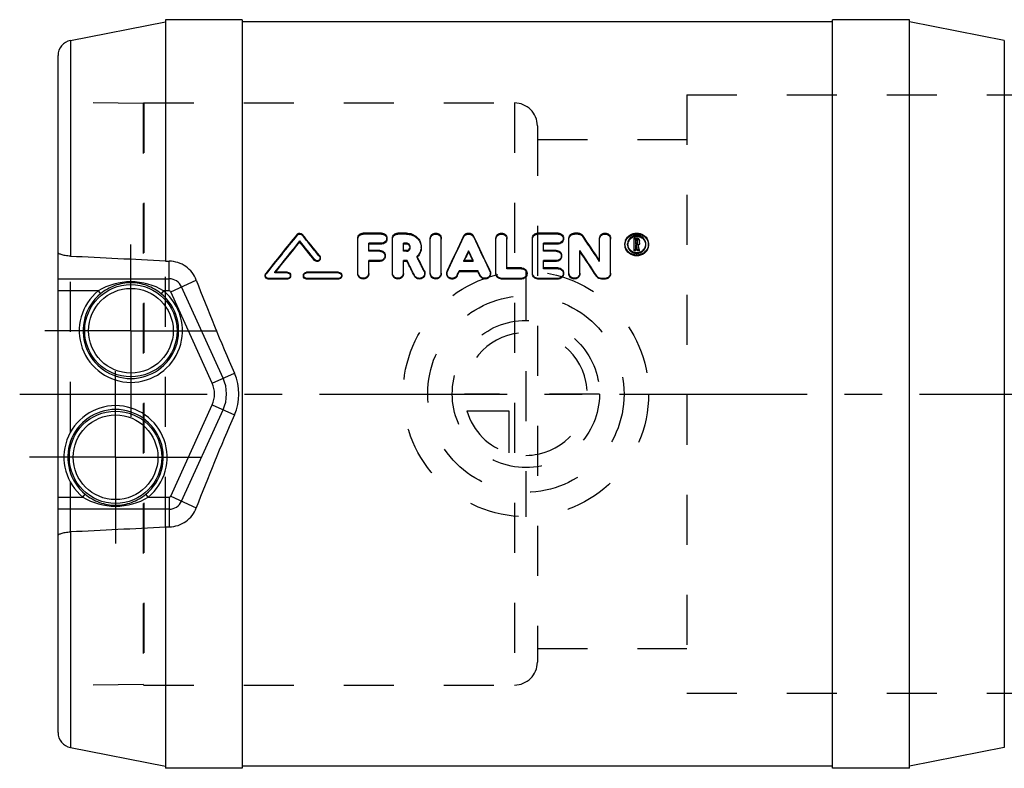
# Model space of a CAD drawing. Header units: millimetres. Extents: x 403 to 597, y 451 to 549.
# Tile 1 of 11: x 403 to 532, y 451 to 549. Entities that reach past the tile are written whole.
import ezdxf

# ---------------------------------------------------------------- set-up
doc = ezdxf.new("R2010")
doc.units = ezdxf.units.MM
doc.header["$LTSCALE"] = 65.185185
doc.linetypes.add('CENTER', pattern=[0.6, 0.375, -0.075, 0.075, -0.075])
doc.linetypes.add('HIDDEN', pattern=[0.2, 0.1, -0.1])
for name, color, linetype in [('ACHSEN_S', 7, 'CONTINUOUS'), ('KOERPER', 7, 'CONTINUOUS'), ('KONST.EL_MIT_GEO', 7, 'CONTINUOUS'), ('KURVEN', 7, 'CONTINUOUS')]:
    doc.layers.add(name, color=color, linetype=linetype)

msp = doc.modelspace()

# ---------------------------------------------------------------- linework, layer by layer
at = {"layer": 'ACHSEN_S', "color": 2, "linetype": 'CENTER'}
msp.add_line((403.37, 500), (596.63, 500), dxfattribs=at)
at = {"layer": 'KOERPER', "color": 7, "linetype": 'Continuous'}
for p, q in [((409.99, 546.09), (422.37, 548.5)), ((432.37, 548.8), (422.37, 548.8)), ((432.37, 548.8), (432.37, 451.2)), ((509.37, 548.5), (432.37, 548.5)), ((509.37, 451.2), (509.37, 548.8)), ((519.37, 548.8), (509.37, 548.8)), ((519.37, 451.2), (519.37, 548.8)), ((409.99, 453.91), (422.37, 451.5)), ((432.37, 451.2), (422.37, 451.2)), ((509.37, 451.5), (432.37, 451.5)), ((519.37, 451.2), (509.37, 451.2))]:
    msp.add_line(p, q, dxfattribs=at)
at = {"layer": 'KOERPER', "color": 8, "linetype": 'HIDDEN'}
for p, q in [((419.57, 537.95), (419.48, 537.86)), ((419.57, 537.95), (419.57, 462.05)), ((419.57, 462.05), (419.48, 462.14))]:
    msp.add_line(p, q, dxfattribs=at)
at = {"layer": 'KOERPER', "color": 2, "linetype": 'CENTER'}
for p, q in [((417.87, 508.25), (417.87, 519.49)), ((417.87, 508.25), (406.63, 508.25)), ((417.87, 508.25), (417.87, 497.01)), ((417.87, 508.25), (429.12, 508.25)), ((415.87, 491.75), (415.87, 502.99)), ((415.87, 491.75), (404.63, 491.75)), ((415.87, 491.75), (415.87, 480.51)), ((415.87, 491.75), (427.12, 491.75))]:
    msp.add_line(p, q, dxfattribs=at)
at = {"layer": 'KONST.EL_MIT_GEO', "color": 7, "linetype": 'Continuous'}
for p, q in [((422.37, 548.8), (422.37, 517.31)), ((531.75, 546.09), (519.37, 548.5)), ((409.99, 546.09), (409.99, 517.98)), ((531.75, 546.09), (531.75, 453.91)), ((408.37, 455.87), (408.37, 544.13)), ((439.88, 519.84), (439.88, 519.96)), ((447.46, 515.76), (447.46, 520.33)), ((450.55, 520.98), (448.17, 520.98)), ((451.98, 515.76), (451.98, 520.33)), ((453.8, 520.98), (452.69, 520.98)), ((456.91, 515.76), (456.91, 520.33)), ((458.33, 515.76), (458.33, 520.33)), ((465.47, 515.76), (465.47, 520.33)), ((466.9, 516.44), (466.9, 520.33)), ((470.23, 515.76), (470.23, 520.33)), ((473.56, 520.98), (470.94, 520.98)), ((474.98, 515.76), (474.98, 520.33)), ((476.17, 520.98), (475.7, 520.98)), ((478.98, 517.4), (478.98, 520.33)), ((480.41, 515.76), (480.41, 520.33)), ((483.47, 518.67), (483.47, 520.32)), ((483.86, 520.32), (483.47, 520.32)), ((483.7, 519.65), (483.7, 520.11)), ((483.86, 520.11), (483.7, 520.11)), ((483.86, 519.98), (483.7, 519.98)), ((483.86, 519.98), (483.86, 520.11)), ((483.94, 519.72), (483.94, 520.03)), ((484.18, 519.72), (484.18, 520.03)), ((448.88, 518.73), (448.88, 519.67)), ((450.55, 519.67), (448.88, 519.67)), ((450.55, 519.55), (448.88, 519.55)), ((450.31, 518.73), (448.88, 518.73)), ((450.55, 519.55), (450.55, 519.67)), ((453.4, 518.73), (453.4, 519.67)), ((453.8, 519.67), (453.4, 519.67)), ((453.8, 519.55), (453.4, 519.55)), ((453.8, 518.73), (453.4, 518.73)), ((453.8, 519.55), (453.8, 519.67)), ((461.9, 518.57), (461.9, 518.68)), ((471.66, 518.73), (471.66, 519.67)), ((473.56, 519.67), (471.66, 519.67)), ((473.56, 519.55), (471.66, 519.55)), ((473.32, 518.73), (471.66, 518.73)), ((473.56, 519.55), (473.56, 519.67)), ((476.41, 515.76), (476.41, 518.73)), ((483.7, 518.78), (483.47, 518.78)), ((483.7, 518.67), (483.47, 518.67)), ((483.86, 519.65), (483.7, 519.65)), ((483.7, 518.67), (483.7, 519.43)), ((483.78, 519.43), (483.7, 519.43)), ((483.78, 519.31), (483.7, 519.31)), ((483.81, 519.29), (483.78, 519.43)), ((483.79, 519.24), (483.78, 519.31)), ((483.86, 518.95), (483.79, 519.24)), ((483.88, 519), (483.81, 519.29)), ((483.88, 518.88), (483.86, 518.95)), ((483.9, 518.93), (483.88, 519)), ((483.93, 518.78), (483.9, 518.93)), ((483.93, 518.67), (483.93, 518.78)), ((484.18, 518.78), (483.93, 518.78)), ((484.18, 518.67), (483.93, 518.67)), ((484.03, 519.39), (484.01, 519.46)), ((484.05, 519.31), (484.03, 519.39)), ((484.08, 519.16), (484.05, 519.31)), ((484.12, 519.01), (484.08, 519.16)), ((484.14, 518.93), (484.12, 519.01)), ((484.16, 518.86), (484.14, 518.93)), ((484.18, 518.78), (484.16, 518.86)), ((484.18, 518.67), (484.18, 518.78)), ((441.82, 517.42), (441.82, 517.53)), ((448.88, 515.76), (448.88, 517.39)), ((450.31, 517.39), (448.88, 517.39)), ((450.31, 517.29), (450.31, 517.39)), ((453.4, 515.76), (453.4, 517.39)), ((453.89, 517.39), (453.4, 517.39)), ((453.89, 517.29), (453.89, 517.39)), ((455.23, 517.86), (455.19, 517.95)), ((462.51, 517.39), (461.3, 517.39)), ((461.35, 517.39), (461.43, 517.57)), ((462.46, 517.39), (462.38, 517.57)), ((471.66, 516.44), (471.66, 517.39)), ((473.32, 517.39), (471.66, 517.39)), ((473.32, 517.29), (473.32, 517.39)), ((422.37, 517.31), (422.87, 517.31)), ((422.87, 513.45), (422.87, 517.31)), ((450.31, 517.29), (448.88, 517.29)), ((453.89, 517.29), (453.4, 517.29)), ((468.8, 516.44), (466.9, 516.44)), ((473.32, 517.29), (471.66, 517.29)), ((473.56, 516.44), (471.66, 516.44)), ((408.37, 515.02), (422.87, 515.02)), ((423.06, 513.33), (426.4, 514.85)), ((435.79, 514.99), (435.79, 515.08)), ((438.28, 515.08), (435.79, 515.08)), ((438.28, 514.99), (435.79, 514.99)), ((438.28, 515.87), (436.62, 515.87)), ((438.28, 514.99), (438.28, 515.08)), ((444.94, 515.87), (440.78, 515.87)), ((440.78, 514.99), (440.78, 515.08)), ((444.94, 515.08), (440.78, 515.08)), ((444.94, 514.99), (440.78, 514.99)), ((444.94, 514.99), (444.94, 515.08)), ((454.83, 515.38), (454.83, 515.47)), ((460.41, 515.39), (460.41, 515.49)), ((460.67, 515.94), (460.67, 516.04)), ((463.14, 516.04), (460.67, 516.04)), ((463.14, 515.94), (460.67, 515.94)), ((463.14, 515.94), (463.14, 516.04)), ((463.4, 515.39), (463.4, 515.49)), ((466.19, 514.99), (466.19, 515.08)), ((468.8, 515.08), (466.19, 515.08)), ((468.8, 514.99), (466.19, 514.99)), ((468.8, 514.99), (468.8, 515.08)), ((470.94, 514.99), (470.94, 515.08)), ((473.56, 515.08), (470.94, 515.08)), ((473.56, 514.99), (470.94, 514.99)), ((473.56, 514.99), (473.56, 515.08)), ((478.61, 515.31), (478.61, 515.4)), ((479.22, 514.99), (479.22, 515.08)), ((479.69, 515.08), (479.22, 515.08)), ((479.69, 514.99), (479.22, 514.99)), ((479.69, 514.99), (479.69, 515.08)), ((429.9, 502.05), (424.48, 513.98)), ((413.61, 513.45), (408.37, 513.45)), ((413.61, 513.45), (413.92, 513.07)), ((422.13, 513.45), (421.82, 513.07)), ((422.87, 513.45), (422.13, 513.45)), ((428.47, 501.41), (423.06, 513.33)), ((428.47, 501.41), (431.38, 502.73)), ((423.06, 486.67), (428.47, 498.59)), ((428.47, 498.59), (431.38, 497.27)), ((424.48, 486.02), (429.9, 497.95)), ((411.61, 486.55), (411.92, 486.93)), ((420.13, 486.55), (419.82, 486.93)), ((423.06, 486.67), (426.4, 485.15)), ((408.37, 486.55), (411.61, 486.55)), ((420.13, 486.55), (422.87, 486.55)), ((422.87, 486.55), (422.87, 482.69)), ((422.87, 484.98), (408.37, 484.98)), ((409.99, 482.02), (409.99, 453.91)), ((422.37, 482.69), (422.37, 451.2)), ((422.37, 482.69), (422.87, 482.69)), ((531.75, 453.91), (519.37, 451.5))]:
    msp.add_line(p, q, dxfattribs=at)
at = {"layer": 'KONST.EL_MIT_GEO', "color": 8, "linetype": 'HIDDEN'}
for p, q in [((419.48, 537.86), (408.37, 538)), ((419.57, 537.95), (467.87, 537.95)), ((467.87, 537.95), (467.87, 462.05)), ((490.37, 539), (490.37, 461)), ((490.37, 539), (533.37, 539)), ((419.48, 537.86), (419.48, 462.14)), ((470.87, 534.95), (470.87, 465.05)), ((470.87, 533.2), (490.37, 533.2)), ((439.54, 520.7), (439.54, 520.83)), ((440.21, 520.7), (440.21, 520.83)), ((448.17, 520.85), (448.17, 520.98)), ((450.55, 520.85), (448.17, 520.85)), ((450.55, 520.85), (450.55, 520.98)), ((451.26, 520.2), (451.26, 520.33)), ((452.69, 520.85), (452.69, 520.98)), ((453.8, 520.85), (452.69, 520.85)), ((453.8, 520.85), (453.8, 520.98)), ((461.25, 520.46), (461.25, 520.59)), ((462.56, 520.46), (462.56, 520.59)), ((470.94, 520.85), (470.94, 520.98)), ((473.56, 520.85), (470.94, 520.85)), ((473.56, 520.85), (473.56, 520.98)), ((474.27, 520.2), (474.27, 520.33)), ((475.7, 520.85), (475.7, 520.98)), ((476.17, 520.85), (475.7, 520.85)), ((476.17, 520.85), (476.17, 520.98)), ((476.78, 520.55), (476.78, 520.67)), ((483.86, 520.2), (483.47, 520.2)), ((483.86, 520.2), (483.86, 520.32)), ((448.88, 518.61), (448.88, 518.73)), ((450.31, 518.61), (450.31, 518.73)), ((453.4, 518.61), (453.4, 518.73)), ((453.8, 518.61), (453.8, 518.73)), ((454.3, 519.08), (454.3, 519.2)), ((455.73, 519.08), (455.73, 519.2)), ((471.66, 518.61), (471.66, 518.73)), ((473.32, 518.61), (473.32, 518.73)), ((482.28, 519.44), (482.28, 519.56)), ((482.64, 519.44), (482.64, 519.56)), ((483.7, 519.53), (483.7, 519.65)), ((483.86, 519.53), (483.7, 519.53)), ((483.78, 519.31), (483.78, 519.43)), ((483.86, 519.53), (483.86, 519.65)), ((483.93, 518.67), (483.88, 518.88)), ((483.94, 519.6), (483.94, 519.72)), ((484.01, 519.35), (484.01, 519.46)), ((484.18, 518.67), (484.01, 519.35)), ((484.18, 519.6), (484.18, 519.72)), ((485.01, 519.44), (485.01, 519.56)), ((485.37, 519.44), (485.37, 519.56)), ((409.99, 482.02), (409.99, 517.98)), ((442.49, 517.89), (442.49, 518)), ((442.57, 517.66), (442.57, 517.77)), ((450.31, 518.61), (448.88, 518.61)), ((451.02, 517.95), (451.02, 518.06)), ((453.8, 518.61), (453.4, 518.61)), ((455.19, 517.84), (455.19, 517.95)), ((461.3, 517.29), (461.3, 517.39)), ((461.3, 517.29), (461.35, 517.39)), ((462.51, 517.29), (462.46, 517.39)), ((462.51, 517.29), (462.51, 517.39)), ((473.32, 518.61), (471.66, 518.61)), ((474.03, 517.95), (474.03, 518.06)), ((478.98, 517.29), (478.98, 517.4)), ((422.37, 482.69), (422.37, 517.31)), ((462.51, 517.29), (461.3, 517.29)), ((466.9, 516.34), (466.9, 516.44)), ((468.8, 516.34), (466.9, 516.34)), ((468.8, 516.34), (468.8, 516.44)), ((471.66, 516.34), (471.66, 516.44)), ((473.56, 516.34), (471.66, 516.34)), ((473.56, 516.34), (473.56, 516.44)), ((435.37, 515.48), (435.37, 515.38)), ((435.45, 515.62), (435.45, 515.72)), ((436.62, 515.78), (436.62, 515.87)), ((436.62, 515.78), (436.66, 515.84)), ((438.28, 515.78), (436.62, 515.78)), ((436.66, 515.84), (436.69, 515.87)), ((438.28, 515.78), (438.28, 515.87)), ((438.7, 515.38), (438.7, 515.48)), ((440.36, 515.48), (440.36, 515.38)), ((440.78, 515.78), (440.78, 515.87)), ((444.94, 515.78), (440.78, 515.78)), ((444.94, 515.78), (444.94, 515.87)), ((445.36, 515.38), (445.36, 515.48)), ((447.46, 515.66), (447.46, 515.76)), ((448.88, 515.66), (448.88, 515.76)), ((451.98, 515.66), (451.98, 515.76)), ((453.4, 515.66), (453.4, 515.76)), ((456.13, 515.95), (456.13, 516.05)), ((456.19, 515.66), (456.19, 515.76)), ((456.91, 515.66), (456.91, 515.76)), ((458.33, 515.66), (458.33, 515.76)), ((459.05, 515.76), (459.05, 515.66)), ((459.11, 515.94), (459.11, 516.03)), ((464.7, 515.94), (464.7, 516.03)), ((464.76, 515.66), (464.76, 515.76)), ((465.47, 515.66), (465.47, 515.76)), ((469.52, 515.66), (469.52, 515.76)), ((470.23, 515.66), (470.23, 515.76)), ((474.27, 515.66), (474.27, 515.76)), ((474.98, 515.66), (474.98, 515.76)), ((476.41, 515.66), (476.41, 515.76)), ((480.41, 515.66), (480.41, 515.76)), ((470.87, 466.8), (490.37, 466.8)), ((419.48, 462.14), (408.37, 462)), ((419.57, 462.05), (467.87, 462.05)), ((490.37, 461), (533.37, 461))]:
    msp.add_line(p, q, dxfattribs=at)
at = {"layer": 'KONST.EL_MIT_GEO', "color": 7, "linetype": 'Continuous'}
for centre, radius in [((417.87, 508.25), 6.02), ((417.87, 508.25), 5.52), ((415.87, 491.75), 6.02), ((415.87, 491.75), 5.52)]:
    msp.add_circle(centre, radius, dxfattribs=at)
for centre, radius, start, end in [((410.37, 544.13), 2, 101, 180), ((717.01, 294.92), 357.8, 140.8484, 141.8959), ((719.46, 293.8), 359.61, 141.0301, 141.8632), ((164.95, 297.53), 353.64, 38.4699, 38.9747), ((169.34, 300.22), 349.34, 38.5649, 39.1601), ((814.08, 351.74), 391.15, 154.4253, 155.1629), ((109.73, 351.74), 391.15, 24.8371, 25.5747), ((188.24, 324.4), 348.97, 33.5765, 34.2249), ((483.61, 519.56), 1.33, 158.3352, 179.9565), ((483.81, 519.41), 1.24, 110.7227, 117.732), ((483.81, 519.28), 1.24, 110.6219, 117.6104), ((483.82, 519.25), 1.28, 96.7568, 110.589), ((483.82, 519.21), 1.31, 83.3289, 96.7288), ((483.86, 519.98), 0.344, 80.3167, 90.0251), ((483.88, 520.01), 0.31, 45.973, 52.5027), ((483.91, 520.03), 0.272, 359.973, 5.8779), ((484.04, 519.56), 1.33, 0.0435, 21.6848), ((717.09, 294.21), 357.44, 140.8569, 141.672), ((167.01, 297.71), 351.84, 38.6421, 39.1476), ((815.14, 351.99), 390.59, 154.7373, 154.9467), ((108.67, 351.99), 390.59, 25.0533, 25.2627), ((175.37, 316.95), 362.4, 33.2016, 33.8323), ((483.87, 519.75), 0.317, 296.6296, 310.1367), ((483.87, 519.63), 0.317, 303.332, 309.9939), ((483.88, 519.62), 0.304, 309.9587, 322.1463), ((483.91, 519.72), 0.272, 352.3507, 0.0259), ((101.15, 342.66), 393.64, 26.041, 26.3523), ((106.3, 344.42), 389.66, 26.1329, 26.4301), ((810.48, 353.06), 385.88, 154.6005, 154.7643), ((113.32, 353.06), 385.88, 25.2357, 25.3995), ((177.95, 317.33), 359.99, 33.3637, 33.9959), ((483.81, 519.68), 1.23, 241.9729, 248.1451), ((483.82, 519.71), 1.26, 248.1926, 263.1683), ((483.82, 519.73), 1.28, 263.1897, 270.0419), ((483.82, 519.72), 1.27, 270.0194, 283.9643), ((483.83, 519.7), 1.25, 284.0323, 291.0316), ((104.64, 343.21), 390.23, 26.1806, 26.4931), ((422.87, 513.25), 1.77, 24.4134, 90), ((435.75, 515.48), 0.384, 159.9524, 179.9223), ((459.7, 515.76), 0.657, 155.1825, 171.2385), ((459.69, 515.76), 0.644, 171.2969, 179.9888), ((417.87, 508.25), 6.73, 129.3202, 50.6796), ((417.87, 508.25), 6.23, 129.3202, 50.6798), ((422.87, 513.25), 0.204, 24.4135, 90), ((425.37, 500), 4.97, 335.5865, 24.4135), ((425.18, 500), 6.77, 336.238, 23.762), ((425.37, 500), 3.4, 335.5865, 24.4135), ((415.87, 491.75), 6.73, 309.3204, 230.6798), ((415.87, 491.75), 6.23, 309.3202, 230.6798), ((422.87, 486.75), 0.204, 270, 335.5865), ((422.87, 486.75), 1.77, 270, 335.5865), ((410.37, 455.87), 2, 180, 259)]:
    msp.add_arc(centre, radius, start, end, dxfattribs=at)
at = {"layer": 'KONST.EL_MIT_GEO', "color": 8, "linetype": 'HIDDEN'}
for centre, radius, start, end in [((467.87, 534.95), 3, 0, 90), ((714.91, 295.11), 355.97, 140.6752, 141.7242), ((171.37, 300.39), 347.58, 38.7373, 39.3332), ((450.66, 520.2), 0.598, 354.6763, 359.996), ((810.52, 352.28), 387.66, 154.2874, 155.0279), ((113.29, 352.28), 387.66, 24.9721, 25.7126), ((473.67, 520.2), 0.598, 354.6763, 359.996), ((190.69, 324.74), 346.68, 33.7395, 34.3894), ((453.87, 519.08), 0.431, 0.0134, 7.8161), ((483.61, 519.44), 1.33, 180.061, 194.5135), ((483.65, 519.44), 1.02, 176.6114, 180.0111), ((483.87, 519.63), 0.323, 296.4871, 303.332), ((484, 519.44), 1.02, 359.9889, 3.3793), ((484.04, 519.44), 1.33, 345.5027, 359.9391), ((450.4, 517.95), 0.621, 349.3638, 359.9809), ((453.86, 519.21), 1.9, 314.0317, 315.6228), ((110.06, 345.12), 385.93, 26.2728, 26.5859), ((453.89, 519.18), 1.87, 315.625, 316.5091), ((473.41, 517.95), 0.621, 349.3638, 359.9809), ((448.25, 515.66), 0.638, 351.745, 0.0315), ((452.76, 515.66), 0.638, 351.745, 0.0315), ((455.55, 515.66), 0.644, 354.6527, 359.9959), ((457.69, 515.66), 0.638, 351.745, 0.0315), ((464.12, 515.66), 0.644, 353.3374, 359.9905), ((468.87, 515.66), 0.642, 349.4672, 359.9827), ((473.63, 515.66), 0.642, 349.4672, 359.9827), ((475.77, 515.66), 0.638, 351.745, 0.0315), ((479.77, 515.66), 0.641, 348.1513, 359.9973), ((467.87, 465.05), 3, 270, 360)]:
    msp.add_arc(centre, radius, start, end, dxfattribs=at)
at = {"layer": 'KONST.EL_MIT_GEO', "color": 7, "linetype": 'Continuous'}
for major_axis, start_param, end_param in [((-23.09, 48.6), 1.170579, 1.423898), ((23.09, 48.6), -4.56549, -4.312172)]:
    msp.add_ellipse((443.99, 500), major_axis=major_axis, ratio=0.192012, start_param=start_param, end_param=end_param, dxfattribs=at)
for points, knots in [([(439.54, 520.83), (439.62, 520.92), (439.88, 521.04), (440.14, 520.92), (440.21, 520.83)], [0, 0, 0, 0, 0.49994, 1, 1, 1, 1]), ([(447.46, 520.33), (447.46, 520.5), (447.63, 520.86), (447.99, 520.98), (448.17, 520.98)], [0, 0, 0, 0, 0.486114, 1, 1, 1, 1]), ([(450.55, 520.98), (450.73, 520.98), (451.1, 520.86), (451.26, 520.5), (451.26, 520.33)], [0, 0, 0, 0, 0.514369, 1, 1, 1, 1]), ([(451.26, 520.33), (451.26, 520.16), (451.1, 519.8), (450.73, 519.67), (450.55, 519.67)], [0, 0, 0, 0, 0.485601, 1, 1, 1, 1]), ([(451.26, 520.15), (451.24, 519.98), (451.07, 519.66), (450.72, 519.55), (450.55, 519.55)], [0, 0, 0, 0, 0.485353, 1, 1, 1, 1]), ([(451.98, 520.33), (451.98, 520.5), (452.14, 520.86), (452.51, 520.98), (452.69, 520.98)], [0, 0, 0, 0, 0.486114, 1, 1, 1, 1]), ([(453.8, 520.98), (454.05, 520.98), (454.55, 520.89), (455.19, 520.5), (455.63, 519.91), (455.73, 519.43), (455.73, 519.2)], [0, 0, 0, 0, 0.25971, 0.513268, 0.758819, 1, 1, 1, 1]), ([(456.91, 520.33), (456.91, 520.5), (457.08, 520.86), (457.62, 521.05), (458.16, 520.86), (458.33, 520.5), (458.33, 520.33)], [0, 0, 0, 0, 0.243298, 0.499987, 0.756575, 1, 1, 1, 1]), ([(461.25, 520.59), (461.31, 520.71), (461.5, 520.91), (461.9, 521.02), (462.31, 520.91), (462.5, 520.71), (462.56, 520.59)], [0, 0, 0, 0, 0.244773, 0.499813, 0.754798, 1, 1, 1, 1]), ([(465.47, 520.33), (465.47, 520.5), (465.64, 520.86), (466.19, 521.05), (466.73, 520.86), (466.9, 520.5), (466.9, 520.33)], [0, 0, 0, 0, 0.243298, 0.499987, 0.756575, 1, 1, 1, 1]), ([(470.23, 520.33), (470.23, 520.5), (470.4, 520.86), (470.76, 520.98), (470.94, 520.98)], [0, 0, 0, 0, 0.486114, 1, 1, 1, 1]), ([(473.56, 520.98), (473.74, 520.98), (474.1, 520.86), (474.27, 520.5), (474.27, 520.33)], [0, 0, 0, 0, 0.514369, 1, 1, 1, 1]), ([(474.27, 520.33), (474.27, 520.16), (474.1, 519.8), (473.74, 519.67), (473.56, 519.67)], [0, 0, 0, 0, 0.485601, 1, 1, 1, 1]), ([(474.27, 520.15), (474.25, 519.98), (474.07, 519.66), (473.73, 519.55), (473.56, 519.55)], [0, 0, 0, 0, 0.485353, 1, 1, 1, 1]), ([(474.98, 520.33), (474.98, 520.5), (475.15, 520.86), (475.52, 520.98), (475.7, 520.98)], [0, 0, 0, 0, 0.486114, 1, 1, 1, 1]), ([(476.17, 520.98), (476.29, 520.98), (476.53, 520.93), (476.71, 520.77), (476.78, 520.67)], [0, 0, 0, 0, 0.509517, 1, 1, 1, 1]), ([(478.98, 520.33), (478.98, 520.5), (479.15, 520.86), (479.69, 521.05), (480.24, 520.86), (480.41, 520.5), (480.41, 520.33)], [0, 0, 0, 0, 0.243298, 0.499987, 0.756575, 1, 1, 1, 1]), ([(482.37, 520.05), (482.48, 520.32), (482.9, 520.81), (483.82, 521.07), (484.74, 520.81), (485.17, 520.32), (485.28, 520.05)], [0, 0, 0, 0, 0.245278, 0.500172, 0.75482, 1, 1, 1, 1]), ([(483.23, 520.51), (483.06, 520.42), (482.75, 520.14), (482.64, 519.75), (482.64, 519.56)], [0, 0, 0, 0, 0.50801, 1, 1, 1, 1]), ([(482.88, 520.1), (482.85, 520.06), (482.72, 519.88), (482.65, 519.66), (482.64, 519.5)], [0, 0, 0, 0, 0.256671, 1, 1, 1, 1]), ([(484.41, 520.51), (484.26, 520.59), (483.9, 520.69), (483.54, 520.63), (483.37, 520.57)], [0, 0, 0, 0, 0.498135, 1, 1, 1, 1]), ([(483.94, 520.03), (483.94, 520.05), (483.92, 520.09), (483.88, 520.11), (483.86, 520.11)], [0, 0, 0, 0, 0.476063, 1, 1, 1, 1]), ([(485.01, 519.56), (485.01, 519.75), (484.9, 520.14), (484.59, 520.42), (484.41, 520.51)], [0, 0, 0, 0, 0.490175, 1, 1, 1, 1]), ([(485.01, 519.5), (485, 519.66), (484.93, 519.88), (484.8, 520.06), (484.76, 520.1)], [0, 0, 0, 0, 0.743046, 1, 1, 1, 1]), ([(450.31, 518.73), (450.49, 518.73), (450.86, 518.6), (451.02, 518.23), (451.02, 518.06)], [0, 0, 0, 0, 0.511945, 1, 1, 1, 1]), ([(454.3, 519.2), (454.3, 519.32), (454.18, 519.58), (453.92, 519.67), (453.8, 519.67)], [0, 0, 0, 0, 0.48691, 1, 1, 1, 1]), ([(454.15, 519.41), (454.08, 519.47), (453.96, 519.53), (453.83, 519.55), (453.8, 519.55)], [0, 0, 0, 0, 0.73851, 1, 1, 1, 1]), ([(453.8, 518.73), (453.92, 518.73), (454.19, 518.82), (454.3, 519.08), (454.3, 519.2)], [0, 0, 0, 0, 0.513248, 1, 1, 1, 1]), ([(455.73, 519.2), (455.73, 518.97), (455.63, 518.5), (455.36, 518.11), (455.19, 517.95)], [0, 0, 0, 0, 0.494282, 1, 1, 1, 1]), ([(455.73, 519.08), (455.73, 518.87), (455.64, 518.43), (455.4, 518.06), (455.24, 517.9)], [0, 0, 0, 0, 0.494544, 1, 1, 1, 1]), ([(473.32, 518.73), (473.5, 518.73), (473.87, 518.6), (474.03, 518.23), (474.03, 518.06)], [0, 0, 0, 0, 0.511945, 1, 1, 1, 1]), ([(485.33, 519.1), (485.25, 518.79), (484.83, 518.21), (483.82, 517.9), (482.82, 518.21), (482.4, 518.79), (482.32, 519.1)], [0, 0, 0, 0, 0.244465, 0.500243, 0.755865, 1, 1, 1, 1]), ([(485.28, 519.06), (485.17, 518.79), (484.75, 518.29), (483.82, 518.03), (482.9, 518.29), (482.48, 518.79), (482.37, 519.06)], [0, 0, 0, 0, 0.245708, 0.500182, 0.754404, 1, 1, 1, 1]), ([(482.64, 519.56), (482.64, 519.38), (482.7, 519.13), (482.84, 518.93), (482.88, 518.88)], [0, 0, 0, 0, 0.74285, 1, 1, 1, 1]), ([(484.76, 518.88), (484.8, 518.93), (484.94, 519.13), (485.01, 519.38), (485.01, 519.56)], [0, 0, 0, 0, 0.256916, 1, 1, 1, 1]), ([(409.99, 517.98), (409.76, 517.99), (409.35, 518.03), (408.88, 518.13), (408.61, 518.24), (408.46, 518.32), (408.37, 518.42), (408.37, 518.49)], [0, 0, 0, 0, 0.398858, 0.699259, 0.808617, 0.892491, 1, 1, 1, 1]), ([(442.57, 517.77), (442.57, 517.69), (442.52, 517.52), (442.29, 517.37), (442.03, 517.37), (441.88, 517.47), (441.82, 517.53)], [0, 0, 0, 0, 0.241862, 0.493172, 0.749123, 1, 1, 1, 1]), ([(442.56, 517.55), (442.53, 517.48), (442.45, 517.35), (442.23, 517.25), (442, 517.28), (441.87, 517.37), (441.82, 517.42)], [0, 0, 0, 0, 0.243923, 0.495736, 0.751384, 1, 1, 1, 1]), ([(442.49, 518), (442.51, 517.98), (442.55, 517.91), (442.57, 517.83), (442.57, 517.77)], [0, 0, 0, 0, 0.261603, 1, 1, 1, 1]), ([(451.02, 518.06), (451.02, 517.89), (450.86, 517.53), (450.49, 517.39), (450.31, 517.39)], [0, 0, 0, 0, 0.488124, 1, 1, 1, 1]), ([(451.01, 517.84), (450.99, 517.69), (450.8, 517.39), (450.47, 517.29), (450.31, 517.29)], [0, 0, 0, 0, 0.488618, 1, 1, 1, 1]), ([(474.03, 518.06), (474.03, 517.89), (473.87, 517.53), (473.5, 517.39), (473.32, 517.39)], [0, 0, 0, 0, 0.488124, 1, 1, 1, 1]), ([(474.02, 517.84), (473.99, 517.69), (473.81, 517.39), (473.48, 517.29), (473.32, 517.29)], [0, 0, 0, 0, 0.488618, 1, 1, 1, 1]), ([(426.4, 514.85), (426.13, 515.54), (425.17, 516.82), (423.63, 517.31), (422.87, 517.31)], [0, 0, 0, 0, 0.49371, 1, 1, 1, 1]), ([(468.8, 516.44), (468.98, 516.44), (469.36, 516.3), (469.52, 515.94), (469.52, 515.76)], [0, 0, 0, 0, 0.509301, 1, 1, 1, 1]), ([(473.56, 516.44), (473.74, 516.44), (474.11, 516.3), (474.27, 515.94), (474.27, 515.76)], [0, 0, 0, 0, 0.509301, 1, 1, 1, 1]), ([(435.79, 515.08), (435.68, 515.08), (435.46, 515.16), (435.37, 515.38), (435.37, 515.48)], [0, 0, 0, 0, 0.509063, 1, 1, 1, 1]), ([(435.79, 514.99), (435.68, 514.99), (435.46, 515.07), (435.37, 515.28), (435.37, 515.38)], [0, 0, 0, 0, 0.51015, 1, 1, 1, 1]), ([(438.28, 515.87), (438.39, 515.87), (438.61, 515.79), (438.7, 515.58), (438.7, 515.48)], [0, 0, 0, 0, 0.508762, 1, 1, 1, 1]), ([(438.7, 515.48), (438.7, 515.38), (438.61, 515.16), (438.39, 515.08), (438.28, 515.08)], [0, 0, 0, 0, 0.489202, 1, 1, 1, 1]), ([(438.68, 515.25), (438.65, 515.18), (438.54, 515.04), (438.37, 514.99), (438.28, 514.99)], [0, 0, 0, 0, 0.487246, 1, 1, 1, 1]), ([(440.78, 515.08), (440.67, 515.08), (440.46, 515.16), (440.36, 515.38), (440.36, 515.48)], [0, 0, 0, 0, 0.508834, 1, 1, 1, 1]), ([(440.78, 514.99), (440.67, 514.99), (440.46, 515.07), (440.36, 515.28), (440.36, 515.38)], [0, 0, 0, 0, 0.509922, 1, 1, 1, 1]), ([(440.39, 515.61), (440.42, 515.69), (440.53, 515.83), (440.7, 515.87), (440.78, 515.87)], [0, 0, 0, 0, 0.493891, 1, 1, 1, 1]), ([(444.94, 515.87), (445.05, 515.87), (445.26, 515.79), (445.36, 515.58), (445.36, 515.48)], [0, 0, 0, 0, 0.508762, 1, 1, 1, 1]), ([(445.36, 515.48), (445.36, 515.38), (445.26, 515.16), (445.05, 515.08), (444.94, 515.08)], [0, 0, 0, 0, 0.489202, 1, 1, 1, 1]), ([(445.33, 515.25), (445.3, 515.18), (445.19, 515.04), (445.02, 514.99), (444.94, 514.99)], [0, 0, 0, 0, 0.487246, 1, 1, 1, 1]), ([(448.88, 515.76), (448.88, 515.59), (448.72, 515.22), (448.17, 515.01), (447.62, 515.22), (447.46, 515.59), (447.46, 515.76)], [0, 0, 0, 0, 0.246387, 0.499459, 0.753195, 1, 1, 1, 1]), ([(448.88, 515.57), (448.85, 515.41), (448.66, 515.08), (448.12, 514.93), (447.61, 515.15), (447.46, 515.5), (447.46, 515.66)], [0, 0, 0, 0, 0.246069, 0.500517, 0.754023, 1, 1, 1, 1]), ([(453.4, 515.76), (453.4, 515.59), (453.24, 515.22), (452.69, 515.01), (452.14, 515.22), (451.98, 515.59), (451.98, 515.76)], [0, 0, 0, 0, 0.246387, 0.499459, 0.753195, 1, 1, 1, 1]), ([(453.4, 515.57), (453.37, 515.41), (453.17, 515.08), (452.64, 514.93), (452.13, 515.15), (451.98, 515.5), (451.98, 515.66)], [0, 0, 0, 0, 0.246069, 0.500517, 0.754023, 1, 1, 1, 1]), ([(456.19, 515.76), (456.19, 515.61), (456.07, 515.29), (455.64, 515.04), (455.14, 515.1), (454.9, 515.34), (454.83, 515.47)], [0, 0, 0, 0, 0.245604, 0.499897, 0.752155, 1, 1, 1, 1]), ([(456.19, 515.6), (456.18, 515.46), (456.04, 515.16), (455.6, 514.95), (455.13, 515.02), (454.9, 515.25), (454.83, 515.38)], [0, 0, 0, 0, 0.245611, 0.500108, 0.752684, 1, 1, 1, 1]), ([(458.33, 515.76), (458.33, 515.59), (458.17, 515.22), (457.62, 515.01), (457.07, 515.22), (456.91, 515.59), (456.91, 515.76)], [0, 0, 0, 0, 0.246387, 0.499459, 0.753195, 1, 1, 1, 1]), ([(458.33, 515.57), (458.3, 515.41), (458.1, 515.08), (457.57, 514.93), (457.06, 515.15), (456.91, 515.5), (456.91, 515.66)], [0, 0, 0, 0, 0.246069, 0.500517, 0.754023, 1, 1, 1, 1]), ([(460.41, 515.49), (460.35, 515.35), (460.1, 515.1), (459.6, 515.04), (459.17, 515.29), (459.05, 515.61), (459.05, 515.76)], [0, 0, 0, 0, 0.250213, 0.504719, 0.755621, 1, 1, 1, 1]), ([(460.41, 515.39), (460.35, 515.25), (460.1, 515.01), (459.6, 514.95), (459.17, 515.2), (459.05, 515.51), (459.05, 515.66)], [0, 0, 0, 0, 0.250066, 0.505189, 0.756328, 1, 1, 1, 1]), ([(464.76, 515.76), (464.76, 515.61), (464.64, 515.29), (464.2, 515.04), (463.7, 515.11), (463.46, 515.35), (463.4, 515.49)], [0, 0, 0, 0, 0.245538, 0.499675, 0.752122, 1, 1, 1, 1]), ([(464.76, 515.59), (464.74, 515.44), (464.59, 515.15), (464.16, 514.95), (463.68, 515.03), (463.46, 515.26), (463.4, 515.39)], [0, 0, 0, 0, 0.245694, 0.500096, 0.752782, 1, 1, 1, 1]), ([(466.19, 515.08), (466.01, 515.08), (465.64, 515.22), (465.47, 515.59), (465.47, 515.76)], [0, 0, 0, 0, 0.507748, 1, 1, 1, 1]), ([(466.19, 514.99), (466.01, 514.99), (465.64, 515.12), (465.47, 515.49), (465.47, 515.66)], [0, 0, 0, 0, 0.508835, 1, 1, 1, 1]), ([(469.52, 515.76), (469.52, 515.59), (469.36, 515.22), (468.98, 515.08), (468.8, 515.08)], [0, 0, 0, 0, 0.490951, 1, 1, 1, 1]), ([(469.51, 515.55), (469.48, 515.39), (469.29, 515.1), (468.96, 514.99), (468.8, 514.99)], [0, 0, 0, 0, 0.49074, 1, 1, 1, 1]), ([(470.94, 515.08), (470.76, 515.08), (470.39, 515.22), (470.23, 515.59), (470.23, 515.76)], [0, 0, 0, 0, 0.507748, 1, 1, 1, 1]), ([(470.94, 514.99), (470.76, 514.99), (470.39, 515.12), (470.23, 515.49), (470.23, 515.66)], [0, 0, 0, 0, 0.508835, 1, 1, 1, 1]), ([(474.27, 515.76), (474.27, 515.59), (474.11, 515.22), (473.74, 515.08), (473.56, 515.08)], [0, 0, 0, 0, 0.490951, 1, 1, 1, 1]), ([(474.26, 515.55), (474.23, 515.39), (474.05, 515.1), (473.72, 514.99), (473.56, 514.99)], [0, 0, 0, 0, 0.49074, 1, 1, 1, 1]), ([(476.41, 515.76), (476.41, 515.59), (476.25, 515.22), (475.7, 515.01), (475.15, 515.22), (474.98, 515.59), (474.98, 515.76)], [0, 0, 0, 0, 0.246387, 0.499459, 0.753195, 1, 1, 1, 1]), ([(476.4, 515.57), (476.38, 515.41), (476.18, 515.08), (475.65, 514.93), (475.13, 515.15), (474.98, 515.5), (474.98, 515.66)], [0, 0, 0, 0, 0.246069, 0.500517, 0.754023, 1, 1, 1, 1]), ([(479.22, 515.08), (479.1, 515.08), (478.86, 515.14), (478.68, 515.3), (478.61, 515.4)], [0, 0, 0, 0, 0.496908, 1, 1, 1, 1]), ([(479.22, 514.99), (479.1, 514.99), (478.86, 515.04), (478.68, 515.21), (478.61, 515.31)], [0, 0, 0, 0, 0.49751, 1, 1, 1, 1]), ([(480.41, 515.76), (480.41, 515.59), (480.25, 515.22), (479.87, 515.08), (479.69, 515.08)], [0, 0, 0, 0, 0.491513, 1, 1, 1, 1]), ([(480.39, 515.53), (480.36, 515.38), (480.18, 515.09), (479.85, 514.99), (479.69, 514.99)], [0, 0, 0, 0, 0.49108, 1, 1, 1, 1]), ([(422.13, 513.45), (420.88, 514.23), (417.87, 515.03), (414.86, 514.23), (413.61, 513.45)], [0, 0, 0, 0, 0.500014, 1, 1, 1, 1]), ([(421.82, 513.07), (421.27, 513.52), (420.01, 514.24), (417.87, 514.63), (415.73, 514.24), (414.47, 513.52), (413.92, 513.07)], [0, 0, 0, 0, 0.250056, 0.500023, 0.749964, 1, 1, 1, 1]), ([(411.92, 486.93), (412.47, 486.48), (413.73, 485.76), (415.87, 485.37), (418.01, 485.76), (419.27, 486.48), (419.82, 486.93)], [0, 0, 0, 0, 0.250035, 0.499964, 0.749944, 1, 1, 1, 1]), ([(411.61, 486.55), (412.86, 485.77), (415.87, 484.97), (418.88, 485.77), (420.13, 486.55)], [0, 0, 0, 0, 0.499979, 1, 1, 1, 1]), ([(422.87, 482.69), (423.26, 482.69), (424.03, 482.82), (425.07, 483.34), (425.9, 484.14), (426.27, 484.8), (426.4, 485.15)], [0, 0, 0, 0, 0.25477, 0.506613, 0.754633, 1, 1, 1, 1]), ([(408.37, 481.51), (408.37, 481.58), (408.46, 481.68), (408.61, 481.76), (408.88, 481.87), (409.35, 481.97), (409.76, 482.01), (409.99, 482.02)], [0, 0, 0, 0, 0.107512, 0.191389, 0.300752, 0.601154, 1, 1, 1, 1])]:
    msp.add_open_spline(points, degree=3, knots=knots, dxfattribs=at)
at = {"layer": 'KONST.EL_MIT_GEO', "color": 8, "linetype": 'HIDDEN'}
for points, knots in [([(439.54, 520.7), (439.62, 520.79), (439.88, 520.91), (440.14, 520.79), (440.21, 520.7)], [0, 0, 0, 0, 0.499939, 1, 1, 1, 1]), ([(447.46, 520.2), (447.46, 520.37), (447.63, 520.73), (447.99, 520.85), (448.17, 520.85)], [0, 0, 0, 0, 0.485029, 1, 1, 1, 1]), ([(450.55, 520.85), (450.73, 520.85), (451.09, 520.73), (451.26, 520.37), (451.26, 520.2)], [0, 0, 0, 0, 0.515455, 1, 1, 1, 1]), ([(451.98, 520.2), (451.98, 520.37), (452.14, 520.73), (452.51, 520.85), (452.69, 520.85)], [0, 0, 0, 0, 0.485029, 1, 1, 1, 1]), ([(453.8, 520.85), (454.05, 520.85), (454.55, 520.76), (455.19, 520.38), (455.63, 519.79), (455.73, 519.31), (455.73, 519.08)], [0, 0, 0, 0, 0.26041, 0.514274, 0.759543, 1, 1, 1, 1]), ([(456.91, 520.2), (456.91, 520.37), (457.08, 520.73), (457.62, 520.92), (458.16, 520.73), (458.33, 520.37), (458.33, 520.2)], [0, 0, 0, 0, 0.242755, 0.499987, 0.757118, 1, 1, 1, 1]), ([(461.25, 520.46), (461.31, 520.58), (461.5, 520.78), (461.9, 520.89), (462.31, 520.78), (462.5, 520.58), (462.56, 520.46)], [0, 0, 0, 0, 0.244412, 0.499813, 0.755159, 1, 1, 1, 1]), ([(465.47, 520.2), (465.47, 520.37), (465.65, 520.73), (466.19, 520.92), (466.73, 520.73), (466.9, 520.37), (466.9, 520.2)], [0, 0, 0, 0, 0.242755, 0.499987, 0.757118, 1, 1, 1, 1]), ([(470.23, 520.2), (470.23, 520.37), (470.4, 520.73), (470.76, 520.85), (470.94, 520.85)], [0, 0, 0, 0, 0.485029, 1, 1, 1, 1]), ([(473.56, 520.85), (473.74, 520.85), (474.1, 520.73), (474.27, 520.37), (474.27, 520.2)], [0, 0, 0, 0, 0.515455, 1, 1, 1, 1]), ([(474.98, 520.2), (474.98, 520.37), (475.15, 520.73), (475.52, 520.85), (475.7, 520.85)], [0, 0, 0, 0, 0.485029, 1, 1, 1, 1]), ([(476.17, 520.85), (476.29, 520.85), (476.53, 520.8), (476.71, 520.64), (476.78, 520.55)], [0, 0, 0, 0, 0.510099, 1, 1, 1, 1]), ([(478.98, 520.2), (478.98, 520.37), (479.15, 520.73), (479.69, 520.92), (480.24, 520.73), (480.41, 520.37), (480.41, 520.2)], [0, 0, 0, 0, 0.242755, 0.499987, 0.757118, 1, 1, 1, 1]), ([(482.28, 519.44), (482.28, 519.62), (482.36, 520), (482.83, 520.63), (483.83, 521), (484.82, 520.63), (485.29, 520), (485.37, 519.62), (485.37, 519.44)], [0, 0, 0, 0, 0.121073, 0.245762, 0.500387, 0.755007, 0.879426, 1, 1, 1, 1]), ([(483.86, 520.2), (483.94, 520.2), (484.1, 520.14), (484.18, 519.98), (484.18, 519.91)], [0, 0, 0, 0, 0.513294, 1, 1, 1, 1]), ([(453.8, 518.61), (453.92, 518.61), (454.18, 518.7), (454.3, 518.96), (454.3, 519.08)], [0, 0, 0, 0, 0.514333, 1, 1, 1, 1]), ([(482.64, 519.44), (482.64, 519.29), (482.7, 519), (483.05, 518.51), (483.82, 518.22), (484.59, 518.51), (484.95, 519), (485.01, 519.29), (485.01, 519.44)], [0, 0, 0, 0, 0.120448, 0.245119, 0.499346, 0.753691, 0.878811, 1, 1, 1, 1]), ([(483.86, 519.53), (483.88, 519.53), (483.92, 519.54), (483.94, 519.58), (483.94, 519.6)], [0, 0, 0, 0, 0.504184, 1, 1, 1, 1]), ([(442.49, 517.89), (442.51, 517.87), (442.55, 517.8), (442.57, 517.72), (442.57, 517.66)], [0, 0, 0, 0, 0.261898, 1, 1, 1, 1]), ([(450.31, 518.61), (450.49, 518.61), (450.86, 518.48), (451.02, 518.12), (451.02, 517.95)], [0, 0, 0, 0, 0.513032, 1, 1, 1, 1]), ([(473.32, 518.61), (473.5, 518.61), (473.87, 518.48), (474.03, 518.12), (474.03, 517.95)], [0, 0, 0, 0, 0.513032, 1, 1, 1, 1]), ([(468.8, 516.34), (468.98, 516.34), (469.35, 516.2), (469.52, 515.84), (469.52, 515.66)], [0, 0, 0, 0, 0.51039, 1, 1, 1, 1]), ([(473.56, 516.34), (473.74, 516.34), (474.11, 516.2), (474.27, 515.84), (474.27, 515.66)], [0, 0, 0, 0, 0.51039, 1, 1, 1, 1]), ([(438.28, 515.78), (438.39, 515.78), (438.61, 515.7), (438.7, 515.48), (438.7, 515.38)], [0, 0, 0, 0, 0.509851, 1, 1, 1, 1]), ([(440.36, 515.38), (440.36, 515.48), (440.46, 515.7), (440.67, 515.78), (440.78, 515.78)], [0, 0, 0, 0, 0.489783, 1, 1, 1, 1]), ([(444.94, 515.78), (445.05, 515.78), (445.26, 515.7), (445.36, 515.48), (445.36, 515.38)], [0, 0, 0, 0, 0.509851, 1, 1, 1, 1])]:
    msp.add_open_spline(points, degree=3, knots=knots, dxfattribs=at)
at = {"layer": 'KONST.EL_MIT_GEO', "color": 7, "linetype": 'Continuous'}
for points in [[(483.23, 520.38), (483.1, 520.31), (482.98, 520.22), (482.88, 520.1)], [(483.92, 519.96), (483.91, 519.97), (483.88, 519.98), (483.86, 519.98)], [(483.92, 520.32), (483.97, 520.31), (484.02, 520.29), (484.06, 520.26)], [(484.41, 520.38), (484.28, 520.45), (484.13, 520.5), (483.98, 520.52)], [(484.09, 520.23), (484.14, 520.19), (484.17, 520.12), (484.18, 520.06)], [(484.76, 520.1), (484.67, 520.22), (484.55, 520.31), (484.41, 520.38)], [(454.3, 519.14), (454.28, 519.24), (454.23, 519.34), (454.15, 519.41)], [(482.37, 519.06), (482.31, 519.22), (482.28, 519.39), (482.28, 519.56)], [(482.88, 518.88), (482.98, 518.76), (483.1, 518.67), (483.24, 518.6)], [(483.86, 519.65), (483.87, 519.65), (483.89, 519.65), (483.9, 519.66)], [(483.9, 519.66), (483.92, 519.67), (483.94, 519.7), (483.94, 519.72)], [(484.18, 519.69), (484.17, 519.62), (484.13, 519.55), (484.08, 519.51)], [(484.16, 519.5), (484.15, 519.48), (484.14, 519.45), (484.12, 519.43)], [(484.18, 519.6), (484.18, 519.57), (484.17, 519.53), (484.16, 519.5)], [(484.28, 518.53), (484.46, 518.61), (484.64, 518.73), (484.76, 518.88)], [(485.37, 519.56), (485.37, 519.39), (485.34, 519.22), (485.28, 519.06)], [(409.99, 517.98), (414.12, 517.78), (418.24, 517.58), (422.37, 517.38)], [(442.57, 517.66), (442.57, 517.62), (442.57, 517.58), (442.56, 517.55)], [(435.39, 515.61), (435.41, 515.65), (435.43, 515.68), (435.45, 515.72)], [(438.7, 515.38), (438.7, 515.34), (438.69, 515.29), (438.68, 515.25)], [(440.36, 515.48), (440.36, 515.52), (440.37, 515.57), (440.39, 515.61)], [(445.36, 515.38), (445.36, 515.34), (445.35, 515.29), (445.33, 515.25)], [(456.13, 516.05), (456.17, 515.96), (456.19, 515.86), (456.19, 515.76)], [(460.41, 515.49), (460.5, 515.67), (460.58, 515.86), (460.67, 516.04)], [(460.41, 515.39), (460.5, 515.58), (460.58, 515.76), (460.67, 515.94)], [(463.4, 515.49), (463.31, 515.67), (463.22, 515.86), (463.14, 516.04)], [(463.4, 515.39), (463.31, 515.58), (463.22, 515.76), (463.14, 515.94)], [(464.7, 516.03), (464.74, 515.95), (464.76, 515.85), (464.76, 515.76)], [(422.37, 482.62), (418.24, 482.42), (414.12, 482.22), (409.99, 482.02)]]:
    msp.add_open_spline(points, degree=3, dxfattribs=at)
at = {"layer": 'KONST.EL_MIT_GEO', "color": 8, "linetype": 'HIDDEN'}
for points in [[(483.94, 519.91), (483.94, 519.92), (483.93, 519.94), (483.92, 519.96)], [(435.37, 515.38), (435.37, 515.47), (435.4, 515.55), (435.45, 515.62)], [(456.13, 515.95), (456.17, 515.86), (456.19, 515.76), (456.19, 515.66)], [(459.05, 515.66), (459.05, 515.76), (459.07, 515.85), (459.11, 515.94)], [(464.7, 515.94), (464.74, 515.85), (464.76, 515.76), (464.76, 515.66)]]:
    msp.add_open_spline(points, degree=3, dxfattribs=at)
at = {"layer": 'KURVEN', "color": 8, "linetype": 'HIDDEN'}
for p, q in [((469.37, 516), (469.37, 484)), ((478.97, 500), (461.37, 500)), ((461.68, 497.8), (467.17, 497.8)), ((467.17, 497.8), (467.17, 492.31))]:
    msp.add_line(p, q, dxfattribs=at)
for radius in [16, 12.8, 9.6]:
    msp.add_circle((469.37, 500), radius, dxfattribs=at)
for start, end in [(270, 180), (195.962, 254.038)]:
    msp.add_arc((469.37, 500), 8, start, end, dxfattribs=at)

doc.saveas('drawing.dxf')
